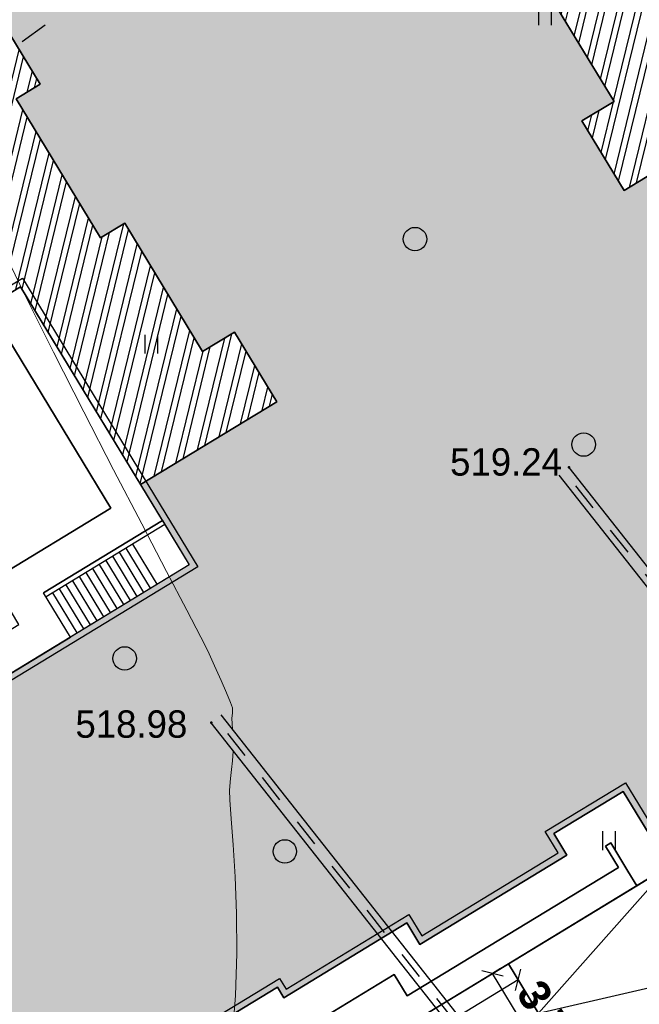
# Model space of a CAD drawing. Header units: millimetres. Extents: x 767170 to 66149698, y -983507 to 2493658.
# Tile 204 of 226: x 2822239 to 2842058, y -594856 to -563383. Entities that reach past the tile are written whole.
import ezdxf

# ---------------------------------------------------------------- set-up
doc = ezdxf.new("R2010")
doc.units = ezdxf.units.MM
doc.linetypes.add('Д_ТРОТ_ТРУБА', pattern=[3, 1.5, -1.5])
for name, color, linetype in [('(004) Точки рельефа', 7, 'Continuous'), ('(025) Дорога', 7, 'Continuous'), ('(028) Гидротехн.', 7, 'Continuous'), ('(031) Горизонтали', 42, 'Continuous'), ('(036) Растительность', 7, 'Continuous'), ('(038) Деревья', 7, 'Continuous'), ('YQ_DIM', 3, 'Continuous')]:
    doc.layers.add(name, color=color, linetype=linetype)
doc.styles.add('D-431', font='txt')
doc.styles.add('FAYZXON', font='GOTHICB.TTF')
doc.dimstyles.new('MAGENTA genplan dimension', dxfattribs={"dimtxt": 1000, "dimasz": 500, "dimexe": 200, "dimexo": 300, "dimgap": 100, "dimtad": 1, "dimdec": 1, "dimlfac": 0.001, "dimzin": 1, "dimtxsty": 'FAYZXON', "dimblk": 'OBLIQUE', "dimcen": 0, "dimclrd": 142, "dimclre": 142, "dimclrt": 6, "dimadec": 0, "dimazin": 0, "dimtfac": 1, "dimtdec": 1, "dimtmove": 0, "dimatfit": 3, "dimldrblk": 'OBLIQUE', "dimfxl": 1, "dimlwd": 30, "dimlwe": 30, "dimarcsym": 0})

# ---------------------------------------------------------------- blocks, each defined once
blk = doc.blocks.new('A$C2cdd6916')
h = blk.add_hatch(color=1)
h.dxf.hatch_style = 1
h.paths.add_polyline_path([(16401.238, -4652.593), (12042.877, -7301.119), (10692.648, -5079.21), (11718.144, -4456.027), (9225.414, -354.04), (9994.537, 113.347), (7294.079, 4557.166), (6524.956, 4089.779), (4032.226, 8191.765), (3006.729, 7568.583), (1656.5, 9790.492), (26610.253, 24954.602), (28168.21, 22390.86), (31159.242, 24208.476), (35090.313, 26597.342), (27092.803, 39757.883), (26750.971, 39550.156), (23865.782, 40254.206), (20705.813, 41025.308), (19934.711, 37865.339), (16774.743, 38636.441), (16003.641, 35476.472), (12843.672, 36247.575), (12072.57, 33087.606), (8912.601, 33858.708), (8141.499, 30698.739), (4981.531, 31469.841), (4210.429, 28309.873), (1050.46, 29080.975), (279.358, 25921.006), (-2880.611, 26692.108), (-3651.713, 23532.14), (-4355.763, 20646.951), (-16319.891, 13376.488), (-19205.079, 14080.537), (-22365.048, 14851.639), (-23136.15, 11691.671), (-26296.119, 12462.773), (-27067.221, 9302.804), (-30227.189, 10073.906), (-30998.291, 6913.938), (-34158.26, 7685.04), (-34929.362, 4525.071), (-38089.331, 5296.173), (-38860.433, 2136.205), (-42020.401, 2907.307), (-42791.503, -252.662), (-45951.472, 518.44), (-46722.574, -2641.528), (-47426.624, -5526.717), (-47768.456, -5734.445), (-39770.946, -18894.986), (-32848.844, -14688.503), (-34406.8, -12124.761), (-9453.047, 3039.348), (-8102.818, 817.438), (-9128.315, 194.256), (-6635.585, -3907.731), (-7404.707, -4375.118), (-4704.249, -8818.937), (-3935.127, -8351.55), (-1442.396, -12453.537), (-416.9, -11830.354), (933.329, -14052.264), (-3425.032, -16700.79), (-1867.075, -19264.531), (-17591.358, -28819.998), (-15929.538, -31554.655), (-15758.622, -31450.792), (-14927.712, -32818.121), (-15440.46, -33129.712), (-13674.776, -36035.286), (-13162.028, -35723.695), (-12331.118, -37091.024), (-12502.034, -37194.887), (-12294.306, -37536.72), (-10840.214, -39929.545), (952.998, -32762.946), (1160.726, -33104.778), (5091.797, -30715.911), (5507.252, -31399.576), (10207.445, -28543.322), (9791.99, -27859.658), (12013.899, -26509.429), (12844.81, -27876.758), (18826.874, -24241.526), (17995.963, -22874.197), (20217.873, -21523.968), (20633.328, -22207.633), (25333.521, -19351.379), (24918.066, -18667.715), (28849.137, -16278.848), (28641.409, -15937.016), (40434.621, -8770.416), (38772.801, -6035.759), (38601.885, -6139.622), (37770.975, -4772.293), (38283.723, -4460.702), (36518.039, -1555.128), (36005.291, -1866.719), (35174.381, -499.39), (35345.297, -395.527), (35137.569, -53.694), (33683.477, 2339.131), (17959.194, -7216.335)])
h = blk.add_hatch()
h.set_pattern_fill('ANSI32', color=1, scale=60, angle=31.2865699)
h.set_pattern_definition([(76.28657, (-422045.4, -371330.9), (-555.2086, 135.48314), []), (76.28657, (-421815.2, -371191), (-555.2086, 135.48314), [])])
edge = h.paths.add_edge_path()
edge.add_line((12558.278, 1671.303), (13156.485, 2034.826))
edge.add_line((13156.485, 2034.826), (12076.302, 3812.354))
edge.add_arc((12013.983, 3914.903), 120, 121.2865699, 301.2865699, ccw=False)
edge.add_line((11951.665, 4017.453), (10456.027, 6478.645))
edge.add_line((10456.027, 6478.645), (9857.821, 6115.122))
edge.add_line((9857.821, 6115.122), (7572.818, 9875.277))
edge.add_line((7572.818, 9875.277), (28168.21, 22390.86))
edge.add_line((28168.21, 22390.86), (26610.253, 24954.602))
edge.add_line((26610.253, 24954.602), (1656.5, 9790.492))
edge.add_line((1656.5, 9790.492), (3006.729, 7568.583))
edge.add_line((3006.729, 7568.583), (4032.226, 8191.765))
edge.add_line((4032.226, 8191.765), (6524.956, 4089.779))
edge.add_line((6524.956, 4089.779), (7294.079, 4557.166))
edge.add_line((7294.079, 4557.166), (9994.537, 113.347))
edge.add_line((9994.537, 113.347), (9225.414, -354.04))
edge.add_line((9225.414, -354.04), (11718.144, -4456.027))
edge.add_line((11718.144, -4456.027), (10692.648, -5079.21))
edge.add_line((10692.648, -5079.21), (12042.877, -7301.119))
edge.add_line((12042.877, -7301.119), (16401.238, -4652.593))
edge.add_line((16401.238, -4652.593), (12558.278, 1671.303))
edge = h.paths.add_edge_path()
edge.add_line((-3935.127, -8351.55), (-4704.249, -8818.937))
edge.add_line((-4704.249, -8818.937), (-7404.707, -4375.118))
edge.add_line((-7404.707, -4375.118), (-6635.585, -3907.731))
edge.add_line((-6635.585, -3907.731), (-9128.315, 194.256))
edge.add_line((-9128.315, 194.256), (-8102.818, 817.438))
edge.add_line((-8102.818, 817.438), (-9453.047, 3039.348))
edge.add_line((-9453.047, 3039.348), (-34406.8, -12124.761))
edge.add_line((-34406.8, -12124.761), (-32848.844, -14688.503))
edge.add_line((-32848.844, -14688.503), (-12253.452, -2172.92))
edge.add_line((-12253.452, -2172.92), (-9968.449, -5933.074))
edge.add_line((-9968.449, -5933.074), (-10566.655, -6296.598))
edge.add_line((-10566.655, -6296.598), (-9071.017, -8757.79))
edge.add_arc((-9008.699, -8860.339), 120, -58.7134301, 121.2865699, ccw=False)
edge.add_line((-8946.381, -8962.889), (-7866.197, -10740.417))
edge.add_line((-7866.197, -10740.417), (-7267.991, -10376.893))
edge.add_line((-7267.991, -10376.893), (-3425.032, -16700.79))
edge.add_line((-3425.032, -16700.79), (933.329, -14052.264))
edge.add_line((933.329, -14052.264), (-416.9, -11830.354))
edge.add_line((-416.9, -11830.354), (-1442.396, -12453.537))
edge.add_line((-1442.396, -12453.537), (-3935.127, -8351.55))
h.paths.add_polyline_path([(41974.214, 4100.856), (35137.569, -53.694), (35345.297, -395.527), (35174.381, -499.39), (36005.291, -1866.719), (36518.039, -1555.128), (38283.723, -4460.702), (37770.975, -4772.293), (38601.885, -6139.622), (38772.801, -6035.759), (38980.529, -6377.591), (45817.173, -2223.04)])
h.paths.add_polyline_path([(-15440.46, -33129.712), (-14927.712, -32818.121), (-15758.622, -31450.792), (-15929.538, -31554.655), (-16137.265, -31212.823), (-22973.91, -35367.374), (-19130.951, -41691.27), (-12294.306, -37536.72), (-12502.034, -37194.887), (-12331.118, -37091.024), (-13162.028, -35723.695), (-13674.776, -36035.286)])
h.paths.add_polyline_path([(22981.424, -31078.171), (16999.36, -34713.402), (12844.81, -27876.758), (18826.874, -24241.526)])
h.paths.add_polyline_path([(31886.288, 23012.063), (28895.256, 21194.447), (28168.21, 22390.86), (31159.242, 24208.476)])
h.paths.add_polyline_path([(-35112.829, -17702.532), (-32121.797, -15884.916), (-32848.844, -14688.503), (-35839.876, -16506.119)])
for p, q in [((-2723.951, -17854.474), (-6526.835, -20165.442)), ((-2646.054, -17982.661), (-6448.937, -20293.629)), ((-3319.862, -20147.373), (-4098.841, -18865.503)), ((-3106.217, -20017.544), (-3885.195, -18735.673)), ((-2892.572, -19887.714), (-3671.55, -18605.843)), ((-3747.153, -20407.033), (-4526.131, -19125.162)), ((-3533.508, -20277.203), (-4312.486, -18995.332)), ((-4174.443, -20666.692), (-4953.421, -19384.821)), ((-3960.798, -20536.863), (-4739.776, -19254.992)), ((-4815.378, -21056.181), (-5594.357, -19774.311)), ((-4601.733, -20926.352), (-5380.711, -19644.481)), ((-4388.088, -20796.522), (-5167.066, -19514.651)), ((-5242.669, -21315.841), (-6021.647, -20033.97)), ((-5029.024, -21186.011), (-5808.002, -19904.14)), ((-5669.959, -21575.5), (-6526.835, -20165.442)), ((-5456.314, -21445.67), (-6235.292, -20163.8))]:
    blk.add_line(p, q)
for points in [[(-39770.946, -18894.986), (-12253.452, -2172.92), (-9968.449, -5933.074), (-10566.655, -6296.598), (-7866.197, -10740.417), (-7267.991, -10376.893), (-1867.075, -19264.531), (-17591.358, -28819.998), (-15929.538, -31554.655), (-15758.622, -31450.792), (-14927.712, -32818.121), (-15440.46, -33129.712), (-13674.776, -36035.286)], [(-10840.214, -39929.545), (952.998, -32762.946), (1160.726, -33104.778), (5091.797, -30715.911), (5507.252, -31399.576), (10207.445, -28543.322), (9791.99, -27859.658), (12013.899, -26509.429), (12844.81, -27876.758)], [(-9128.315, 194.256), (-6635.585, -3907.731), (-7404.707, -4375.118), (-4704.249, -8818.937), (-3935.127, -8351.55), (-1442.396, -12453.537), (-416.9, -11830.354), (933.329, -14052.264), (-3425.032, -16700.79), (-1867.075, -19264.531), (-17591.358, -28819.998), (-15929.538, -31554.655), (-15758.622, -31450.792), (-14927.712, -32818.121), (-15440.46, -33129.712), (-13674.776, -36035.286)], [(-10840.214, -39929.545), (952.998, -32762.946), (1160.726, -33104.778), (5091.797, -30715.911), (5507.252, -31399.576), (10207.445, -28543.322), (9791.99, -27859.658), (12013.899, -26509.429), (12844.81, -27876.758)], [(33683.477, 2339.131), (17959.194, -7216.335), (16401.238, -4652.593), (12042.877, -7301.119), (10692.648, -5079.21), (11718.144, -4456.027), (9225.414, -354.04)]]:
    blk.add_lwpolyline(points)
at = {"color": 2, "lineweight": 30}
for points in [[(-39703.894, -18620.206), (-12186.399, -1898.14), (-9693.669, -6000.127), (-10291.875, -6363.65), (-7799.145, -10465.637), (-7200.939, -10102.114), (-1592.296, -19331.584), (-17316.578, -28887.05), (-15862.486, -31279.876), (-15691.569, -31176.012), (-14652.932, -32885.173), (-15165.68, -33196.764), (-13607.724, -35760.506)], [(-10773.161, -39654.765), (1020.051, -32488.166), (1227.778, -32829.998), (5158.849, -30441.131), (5574.304, -31124.796), (9932.665, -28476.27), (9517.21, -27792.605), (12080.952, -26234.649), (12911.862, -27601.978)]]:
    blk.add_lwpolyline(points, dxfattribs=at)
for points in [[(12558.278, 1671.303), (13156.485, 2034.826), (12076.302, 3812.354, -1), (11951.665, 4017.453), (10456.027, 6478.645), (9857.821, 6115.122), (7572.818, 9875.277), (28168.21, 22390.86), (26610.253, 24954.602), (1656.5, 9790.492), (3006.729, 7568.583), (4032.226, 8191.765), (6524.956, 4089.779), (7294.079, 4557.166), (9994.537, 113.347), (9225.414, -354.04), (11718.144, -4456.027), (10692.648, -5079.21), (12042.877, -7301.119), (16401.238, -4652.593)], [(-3935.127, -8351.55), (-4704.249, -8818.937), (-7404.707, -4375.118), (-6635.585, -3907.731), (-9128.315, 194.256), (-8102.818, 817.438), (-9453.047, 3039.348), (-34406.8, -12124.761), (-32848.844, -14688.503), (-12253.452, -2172.92), (-9968.449, -5933.074), (-10566.655, -6296.598), (-9071.017, -8757.79, -1), (-8946.381, -8962.889), (-7866.197, -10740.417), (-7267.991, -10376.893), (-3425.032, -16700.79), (933.329, -14052.264), (-416.9, -11830.354), (-1442.396, -12453.537)]]:
    blk.add_lwpolyline(points, format="xyb", close=True)
blk = doc.blocks.new('d')
at = {"layer": '(038) Деревья'}
blk.add_ellipse((0, 0), major_axis=(0.265, 0.265), ratio=1, start_param=5.497787, end_param=11.780972, dxfattribs=at)
blk = doc.blocks.new('I04010')
for p, q in [((-0.412273, 0.007146), (-0.412273, 1.207146)), ((0.387727, 1.207146), (0.387727, 0.007146))]:
    blk.add_line(p, q)
blk = doc.blocks.new('A$C05d28b1e')
at = {"layer": '(004) Точки рельефа', "color": 7, "linetype": 'ByBlock', "lineweight": -2}
for p in [(-92935, 19873), (-104381, 11709)]:
    blk.add_point(p, dxfattribs=at)
at = {"layer": '(025) Дорога', "linetype": 'Д_ТРОТ_ТРУБА', "ltscale": 600, "flags": 128}
blk.add_lwpolyline([(27459, 120222), (8937, 104733), (7549, 103433), (-2273, 96670), (-15702, 86137), (-17767, 85381), (-18644, 85674), (-40043, 104576), (-45955, 113584), (-51231, 109005), (-44895, 102103), (-42025, 99008), (-25117, 82841), (-25117, 81951), (-25407, 81084), (-32229, 76172), (-32639, 76060), (-33388, 76495), (-37188, 78427), (-42918, 74170), (-43534, 73566), (-56171, 68379), (-72915, 59805), (-96929, 47597), (-121278, 30068), (-138829, 14906), (-139804, 14024), (-138021, 12053), (-129914, 19516), (-105640, 36924), (-88825, 45949), (-78921, 50853), (-56719, 62542), (-42094, 71045), (-39916, 71829), (-37271, 72176), (-35503, 71928), (-34406, 71614), (-29497, 64248), (-29370, 62878), (-30300, 61153), (-32643, 58416), (-31513, 56567), (-31513, 56567), (-31513, 56567)], dxfattribs=at)
at = {"layer": '(028) Гидротехн.', "ltscale": 600}
for points in [[(-50702, -33563), (-51880, -32135), (-92935, 19873)], [(-51024, -33801), (-52191, -32386), (-93249, 19625)], [(-62156, -41717), (-63323, -40302), (-104381, 11709)], [(-61834, -41479), (-63012, -40051), (-104067, 11957)]]:
    blk.add_lwpolyline(points, dxfattribs=at)
at = {"layer": '(028) Гидротехн.', "color": 3, "linetype": 'Д_ТРОТ_ТРУБА', "ltscale": 600, "flags": 128}
for points in [[(-50870, -33674), (-52036, -32261), (-93092, 19749)], [(-62002, -41590), (-63167, -40177), (-104224, 11833)]]:
    blk.add_lwpolyline(points, dxfattribs=at)
at = {"layer": '(031) Горизонтали', "color": 42, "linetype": 'Continuous', "lineweight": 0, "ltscale": 600}
for points in [[(-103702, 11495), (-103714, 11687), (-103721, 11849), (-103704, 12021), (-103707, 12189), (-103764, 12357), (-103891, 12662), (-104067, 13064), (-104275, 13526), (-104495, 14008), (-104713, 14440), (-105167, 15313), (-105814, 16549), (-106607, 18070), (-107504, 19797), (-108459, 21652), (-109428, 23556), (-110367, 25430), (-111231, 27196), (-111976, 28776), (-112557, 30091), (-112929, 31062), (-113049, 31611)], [(-103708, 1632), (-103605, 2991), (-103568, 4332), (-103578, 5611), (-103622, 6784), (-103681, 7809), (-103741, 8642), (-103784, 9240), (-103795, 9559), (-103765, 9922), (-103732, 10214), (-103703, 10490), (-103686, 10802), (-103686, 10829)]]:
    blk.add_lwpolyline(points, dxfattribs=at)
at = {"layer": '(036) Растительность', "linetype": 'Continuous', "xscale": 500, "yscale": 500, "zscale": 500}
for p in [(-93700, 34005), (-106291, 23510), (-91654, 7636)]:
    blk.add_blockref('I04010', p, dxfattribs=at)
at = {"layer": '(038) Деревья', "linetype": 'Continuous', "xscale": 1000, "yscale": 1000, "zscale": 1000}
for p in [(-97865, 27169), (-92469, 20602), (-107151, 13766), (-102028, 7596)]:
    blk.add_blockref('d', p, dxfattribs=at)
at = {"layer": '(004) Точки рельефа', "linetype": 'ByBlock', "char_height": 875, "attachment_point": 4, "style": 'D-431'}
for s, insert in [('519.24', (-96742, 20040)), ('518.98', (-108726, 11661))]:
    blk.add_mtext(s, dxfattribs=dict(at, insert=insert))
blk = doc.blocks.new('_Oblique')
at = {"color": 0, "linetype": 'ByBlock', "lineweight": -2}
blk.add_line((-0.5, -0.5), (0.5, 0.5), dxfattribs=at)
blk = doc.blocks.new('*D1569')
at = {"layer": 'YQ_DIM', "color": 142, "lineweight": 30, "transparency": 16777216}
for p, q in [((2838028, -593815), (2838288, -594242)), ((2838184, -594071), (2800289, -617100)), ((2800133, -616843), (2800393, -617271))]:
    blk.add_line(p, q, dxfattribs=at)
at = {"layer": 'YQ_DIM', "color": 142, "lineweight": 30, "transparency": 16777216, "xscale": 500, "yscale": 500, "zscale": 500}
for p, rotation in [((2838184, -594071), 31.28656990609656), ((2800289, -617100), 211.2865699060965)]:
    blk.add_blockref('_Oblique', p, dxfattribs=dict(at, rotation=rotation))
at = {"layer": 'YQ_DIM', "color": 6, "transparency": 16777216, "insert": (2818876, -604992), "char_height": 1000, "attachment_point": 5, "rotation": 31.2866, "style": 'FAYZXON'}
blk.add_mtext('44,3', dxfattribs=at)
blk = doc.blocks.new('*D1570')
at = {"layer": 'YQ_DIM', "color": 142, "lineweight": 30, "transparency": 16777216}
for p, q in [((2837616, -593715), (2837189, -593974)), ((2839285, -597039), (2837360, -593870)), ((2839541, -596883), (2839114, -597143))]:
    blk.add_line(p, q, dxfattribs=at)
at = {"layer": 'YQ_DIM', "color": 142, "lineweight": 30, "transparency": 16777216, "xscale": 500, "yscale": 500, "zscale": 500}
for p, rotation in [((2837360, -593870), 121.2865699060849), ((2839285, -597039), 301.2865699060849)]:
    blk.add_blockref('_Oblique', p, dxfattribs=dict(at, rotation=rotation))
at = {"layer": 'YQ_DIM', "color": 6, "transparency": 16777216, "insert": (2838917, -595093), "char_height": 1000, "attachment_point": 5, "rotation": 301.2866, "style": 'FAYZXON'}
blk.add_mtext('3,7', dxfattribs=at)

msp = doc.modelspace()

# ---------------------------------------------------------------- block references
msp.add_blockref('A$C2cdd6916', (2829531.98, -561540.58, -3656))

# ---------------------------------------------------------------- next in the draw order: block references
at = {"color": 5, "lineweight": 50}
msp.add_blockref('A$C05d28b1e', (2932748.06, -597565.05), dxfattribs=at)

# ---------------------------------------------------------------- next in the draw order: linework, layer by layer
msp.add_lwpolyline([(2883781.47, -563153.68, -0.41308244), (2882684.71, -567243.61), (2854161.64, -583777.46), (2857816.03, -589791.04), (2856690.95, -590430.89), (2865866.46, -606564.75, -0.4211503), (2864679.74, -610689.91), (2848745.31, -619260.31, -0.41421356), (2844682.17, -618039.28), (2836159.36, -602193.32, -0.40491155), (2837296.93, -598176.79), (2839797.86, -596727.09), (2837872.49, -593558.75), (2813410.69, -608423.9), (2799977.64, -616587.01, -0.42549526), (2795798.07, -615481.75), (2784604.8, -595361.87, -0.40656026)], format="xyb")
for points in [[(2811940.63, -590360.58), (2823862.02, -583116.08), (2823005.15, -581706.02), (2826808.03, -579395.05), (2822263.99, -571917.47), (2821665.79, -572281)], [(2821861.68, -573566.15), (2825159.35, -578992.74), (2821356.47, -581303.71)], [(2841974.48, -591066.02), (2841689.65, -590597.31)], [(2841954.95, -591077.88), (2842999.98, -590442.83)]]:
    msp.add_lwpolyline(points)
at = {"lineweight": 30}
for points in [[(2822263.99, -571917.47), (2821665.79, -572281)], [(2826808.03, -579395.05), (2822263.99, -571917.47)], [(2821861.68, -573566.15), (2825159.35, -578992.74)], [(2825159.35, -578992.74), (2821356.47, -581303.71)], [(2823005.15, -581706.02), (2826808.03, -579395.05)], [(2823862.02, -583116.08), (2823005.15, -581706.02)], [(2811940.63, -590360.58), (2823862.02, -583116.08)], [(2841545.88, -588050.01), (2839323.97, -589400.24)], [(2842376.79, -589417.34), (2841545.88, -588050.01)], [(2839323.97, -589400.24), (2839739.43, -590083.9)], [(2840972.65, -589802.55), (2841143.57, -589698.69)], [(2841143.57, -589698.69), (2840972.65, -589802.55)], [(2841143.57, -589698.69), (2841689.65, -590597.31)], [(2841689.65, -590597.31), (2841143.57, -589698.69)], [(2839739.43, -590083.9), (2835039.24, -592940.15)], [(2841388.11, -590486.22), (2840972.65, -589802.55)], [(2840972.65, -589802.55), (2841388.11, -590486.22)], [(2834636.92, -594588.83), (2841388.11, -590486.22)], [(2841388.11, -590486.22), (2834636.92, -594588.83)], [(2842999.98, -590442.83), (2838835.18, -595142.92), (2844989.91, -593717.43)], [(2841689.65, -590597.31), (2841974.48, -591066.02)], [(2841974.48, -591066.02), (2841689.65, -590597.31)], [(2841974.48, -591066.02), (2842999.98, -590442.83)], [(2816829.74, -606346.18), (2841974.48, -591066.02)], [(2834623.78, -592256.49), (2830692.71, -594645.36)], [(2835039.24, -592940.15), (2834623.78, -592256.49)], [(2837872.49, -593558.75), (2813410.69, -608423.9)], [(2839797.86, -596727.09), (2837872.49, -593558.75)], [(2830290.4, -596294.04), (2834221.47, -593905.17)], [(2834221.47, -593905.17), (2830290.4, -596294.04)], [(2834221.47, -593905.17), (2834636.92, -594588.83)], [(2834636.92, -594588.83), (2834221.47, -593905.17)], [(2830484.98, -594303.52), (2818691.77, -601470.12)], [(2830692.71, -594645.36), (2830484.98, -594303.52)]]:
    msp.add_lwpolyline(points, dxfattribs=at)
msp.add_lwpolyline([(2822213.35, -582713.76), (2821356.47, -581303.71), (2825159.35, -578992.74), (2821861.68, -573566.15), (2818699.73, -575487.63), (2817056.79, -572784.05), (2804556.06, -580173.91, 0.39307267), (2803683.8, -584165.33), (2809374.72, -593792.11), (2811746.04, -592351.09), (2810291.95, -589958.26)], format="xyb", close=True)
msp.add_lwpolyline([(2822213.35, -582713.76), (2821356.47, -581303.71), (2825159.35, -578992.74), (2821861.68, -573566.15), (2818699.73, -575487.63), (2817056.79, -572784.05), (2804556.06, -580173.91, 0.39307267), (2803683.8, -584165.33), (2809374.72, -593792.11), (2811746.04, -592351.09), (2810291.95, -589958.26)], format="xyb", close=True, dxfattribs=at)
for points in [[(2823005.15, -581706.02), (2826808.03, -579395.05), (2827664.91, -580805.11), (2823862.02, -583116.08)], [(2834221.47, -593905.17), (2834636.92, -594588.83), (2841388.11, -590486.22), (2840972.65, -589802.55), (2841143.57, -589698.69), (2841689.65, -590597.31), (2841974.48, -591066.02), (2842999.98, -590442.83), (2842376.79, -589417.34), (2841545.88, -588050.01), (2839323.97, -589400.24), (2839739.43, -590083.9), (2835039.24, -592940.15), (2834623.78, -592256.49), (2830692.71, -594645.36), (2830484.98, -594303.52), (2818691.77, -601470.12), (2817237.68, -599077.3), (2813820.09, -601154.13), (2814422.02, -602192.54), (2816835.36, -600725.98), (2818289.46, -603118.8), (2830082.67, -595952.2), (2830290.4, -596294.04)], [(2842376.79, -589417.34), (2841545.88, -588050.01), (2839323.97, -589400.24), (2839739.43, -590083.9), (2835039.24, -592940.15), (2834623.78, -592256.49), (2830692.71, -594645.36), (2830484.98, -594303.52), (2818691.77, -601470.12), (2817237.68, -599077.3), (2813820.09, -601154.13), (2814422.02, -602192.54), (2816835.36, -600725.98), (2818289.46, -603118.8), (2830082.67, -595952.2), (2830290.4, -596294.04), (2834221.47, -593905.17), (2834636.92, -594588.83), (2841388.11, -590486.22), (2840972.65, -589802.55), (2841143.57, -589698.69), (2841689.65, -590597.31), (2841974.48, -591066.02), (2842999.98, -590442.83)], [(2841974.48, -591066.02), (2841689.65, -590597.31), (2841143.57, -589698.69), (2840972.65, -589802.55), (2841388.11, -590486.22), (2834636.92, -594588.83), (2834221.47, -593905.17), (2830290.4, -596294.04), (2830082.67, -595952.2), (2818289.46, -603118.8), (2816835.36, -600725.98), (2814422.02, -602192.54), (2816829.74, -606346.18)], [(2843951.5, -594319.37), (2844989.91, -593717.43), (2842999.98, -590442.83), (2837872.49, -593558.75), (2839797.86, -596727.09)]]:
    msp.add_lwpolyline(points, close=True)

# ---------------------------------------------------------------- next in the draw order: dimensions: what is measured, and where the dimension line sits
at = {"layer": 'YQ_DIM'}
for p1, p2, picture, middle in [((2837872.49, -593558.75), (2799977.64, -616587.01), '*D1569', (2818875.64, -604991.55)), ((2839797.86, -596727.09), (2837872.49, -593558.75), '*D1570', (2838916.51, -595093.49))]:
    dim = msp.add_aligned_dim(p1=p1, p2=p2, distance=600, dimstyle='MAGENTA genplan dimension', dxfattribs=at)
    dim.commit()
    dim.dimension.update_dxf_attribs({"geometry": picture, "text_midpoint": middle})

doc.saveas('drawing.dxf')
